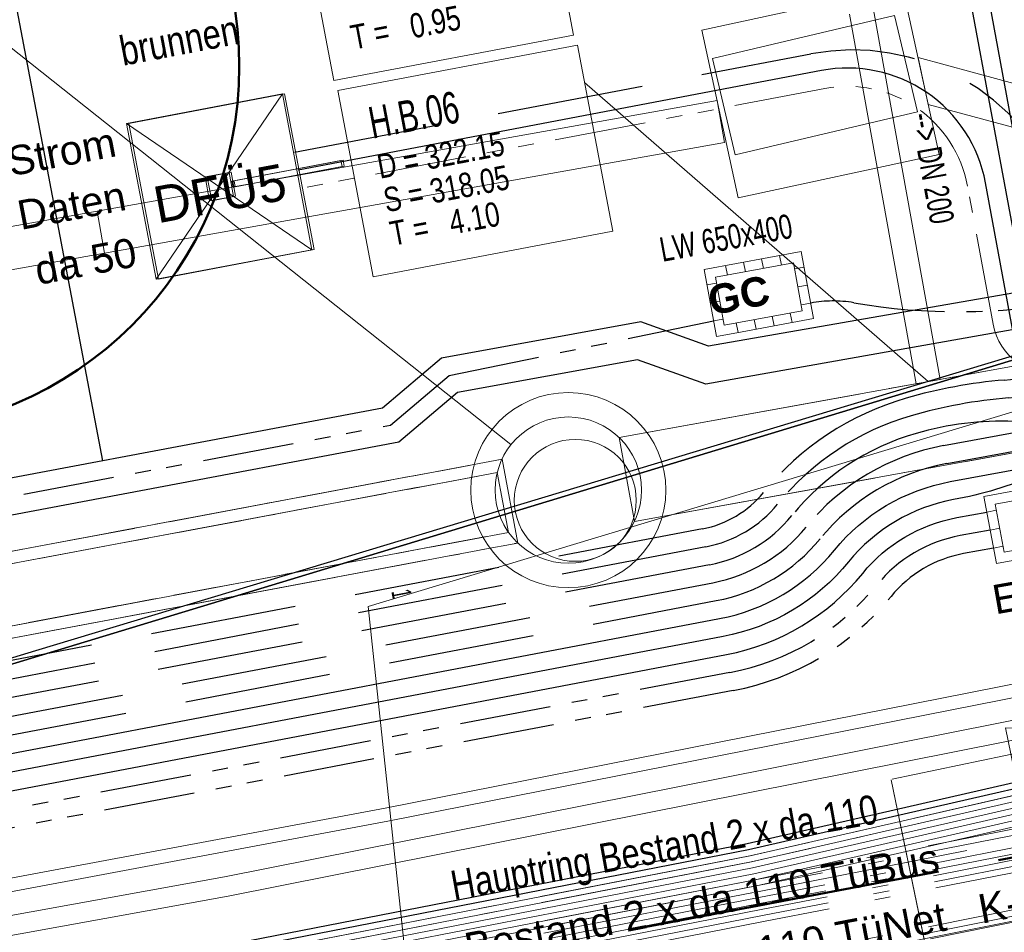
# Model space of a CAD drawing. Extents: x 3503739 to 3504470, y 5375172 to 5375561.
# Tile 61 of 142: x 3504149 to 3504157, y 5375376 to 5375384. Entities that reach past the tile are written whole.
import ezdxf

# ---------------------------------------------------------------- set-up
doc = ezdxf.new("R2010")
doc.units = 0
doc.header["$MEASUREMENT"] = 0
for name, pattern in [('2', [3.4, 1.2, -0.5, 1.2, -0.5]), ('202', [2.64, 1.75, -0.38, 0.13, -0.38]), ('237', [1.5, 0.75, -0.18, 0.13, -0.13, 0.13, -0.18]), ('239', [2.09, 0.75, -0.18, 0.75, -0.18, 0.05, -0.18]), ('38', [5.5, 4, -0.5, 0.5, -0.5]), ('4', [6, 2.5, -0.5, 2.5, -0.5]), ('85', [2.7501, 2.0001, -0.25, 0.25, -0.25])]:
    doc.linetypes.add(name, pattern=pattern)
for name, color, linetype in [('1WB_LICHT_KSR', 7, 'Continuous'), ('4WB_BESTAND_1_BA', 7, 'Continuous'), ('4WB_G_LEITUNG', 7, 'Continuous'), ('4WB_KANALDECKEL', 7, 'Continuous'), ('4WB_KANALISATION', 7, 'Continuous'), ('4WB_WV_LEITUNG', 7, 'Continuous'), ('4WP_KANCAD', 7, 'Continuous'), ('_4WP_DB_KAB_ABBR', 7, 'Continuous'), ('_4WP_KANCAD_', 7, 'Continuous'), ('_4WP_KANCAD__', 7, 'Continuous'), ('_4WP_KANCADT_', 7, 'Continuous'), ('_4WP_KANCADT__', 7, 'Continuous'), ('_4WP_LICHT-KSR', 7, 'Continuous'), ('_4WP_NEUEGRENZE', 7, 'Continuous'), ('_4WP_STADT-DFI', 7, 'Continuous'), ('_4WP_STADT_BEW_S', 7, 'Continuous'), ('_4WP_STADT_DATEN', 7, 'Continuous'), ('_4WP_STADT_FTT1', 7, 'Continuous'), ('_4WP_STADT_KLEIN', 7, 'Continuous'), ('_4WP_STADT_LSA', 7, 'Continuous'), ('_4WP_STADT_RESER', 7, 'Continuous'), ('_4WP_STADT_SCHAD', 7, 'Continuous'), ('_4WP_STADT_STROM', 7, 'Continuous'), ('_4WP_STADT_WASSE', 7, 'Continuous'), ('_4WP_SWT-STROM', 7, 'Continuous'), ('_4WP_T_NET', 7, 'Continuous'), ('BHM_BAUM_NEU', 7, 'Continuous'), ('K_FLURSTUECKE', 7, 'Continuous'), ('ST_KABELQUERSCHN', 7, 'Continuous'), ('V_FAHRBAHNRAND', 7, 'Continuous'), ('V_GEB_UDE', 7, 'Continuous'), ('V_KS-STROM', 7, 'Continuous'), ('X_BE_DF_', 7, 'Continuous')]:
    doc.layers.add(name, color=color, linetype=linetype)
doc.styles.add('123', font='TXT', dxfattribs={"width": 0.6, "height": 0.16})
doc.styles.add('178', font='ARIAL.TTF', dxfattribs={"height": 0.24})
doc.styles.add('219', font='ARIAL.TTF', dxfattribs={"height": 0.24})
doc.styles.add('364', font='ARIAL.TTF', dxfattribs={"height": 0.24})
doc.styles.add('434', font='ARIAL.TTF', dxfattribs={"height": 0.24})
doc.styles.add('436', font='ARIAL.TTF', dxfattribs={"height": 0.24})
doc.styles.add('539', font='ARIAL.TTF', dxfattribs={"height": 0.3})
doc.styles.add('542', font='ARIAL.TTF', dxfattribs={"width": 0.8, "height": 0.24})
doc.styles.add('546', font='ARIALBD.TTF', dxfattribs={"height": 0.24})
doc.styles.add('547', font='ARIAL.TTF', dxfattribs={"width": 0.7, "height": 0.2})
doc.styles.add('564', font='ARIAL.TTF', dxfattribs={"width": 0.8, "height": 0.24})
doc.styles.add('71', font='TXT', dxfattribs={"width": 0.7, "height": 0.2})
doc.styles.add('77', font='TXT', dxfattribs={"width": 0.7, "height": 0.26})
doc.styles.add('78', font='TXT', dxfattribs={"width": 0.8, "height": 0.2})
doc.styles.add('83', font='ARIAL.TTF', dxfattribs={"height": 0.24})

# ---------------------------------------------------------------- blocks, each defined once
blk = doc.blocks.new('LEITSYSTEM_BRA3')
at = {"color": 251, "linetype": 'Continuous', "lineweight": 9}
for points in [[(-0.65, 0.65), (0.65, 0.65), (0.65, -0.65), (-0.65, -0.65), (-0.65, 0.65)], [(-0.1, 0.1), (0.1, 0.1), (0.1, -0.1), (-0.1, -0.1), (-0.1, 0.1)], [(-1.02, 0.025), (-0.11, 0.025), (-0.11, -0.025), (-1.02, -0.025), (-1.02, 0.025)], [(-0.11, 0.02), (-0.1, 0.02), (-0.1, -0.02), (-0.11, -0.02), (-0.11, 0.02)]]:
    blk.add_lwpolyline(points, dxfattribs=at)
blk = doc.blocks.new('PFEIL')
at = {"color": 7, "linetype": 'Continuous', "lineweight": 9}
blk.add_line((-0.001996, 0.004989), (-0.001996, 0.975555), dxfattribs=at)
blk.add_lwpolyline([(0.002993, 1), (0.110751, 0.501122), (-0.113245, 0.501122), (0.002993, 1)], dxfattribs=at)
blk = doc.blocks.new('RUNDER_DECKEL')
at = {"color": 7, "linetype": 'Continuous', "lineweight": 9}
blk.add_circle((0.000004, 0), 0.5, dxfattribs=at)
blk = doc.blocks.new('DFI-ANZEIGER')
at = {"color": 7, "linetype": 'Continuous', "lineweight": 20}
for p, q in [((-0.760014, 0.517086), (0.517087, 0.760013)), ((0.517087, 0.760013), (0.760014, -0.517087)), ((-0.517087, -0.760014), (-0.760014, 0.517086)), ((0.760014, -0.517087), (-0.517087, -0.760014))]:
    blk.add_line(p, q, dxfattribs=at)
at = {"color": 250, "linetype": 'Continuous', "lineweight": 9}
for p, q in [((-0.517087, -0.760014), (0.517087, 0.760013)), ((0.760014, -0.517087), (-0.760014, 0.517086))]:
    blk.add_line(p, q, dxfattribs=at)
at = {"color": 251, "linetype": 'Continuous', "lineweight": 9}
for points in [[(-0.079552, -0.116926), (-0.116925, 0.079551), (-0.116925, 0.079551), (0.079552, 0.116925), (0.079552, 0.116925), (0.116925, -0.079552), (0.116925, -0.079552), (-0.079552, -0.116926)], [(-0.079552, -0.116926), (-0.116925, 0.079551), (0.079552, 0.116925), (0.116925, -0.079552), (-0.079552, -0.116926)], [(0.166045, -1.006705), (-0.004004, -0.112735), (0.045115, -0.103391), (0.215164, -0.997362), (0.166045, -1.006705)], [(0.000908, -0.1118), (-0.000961, -0.101976), (-0.000961, -0.101976), (0.038334, -0.094502), (0.038334, -0.094502), (0.040203, -0.104326), (0.040203, -0.104326), (0.000908, -0.1118)], [(0.000908, -0.1118), (-0.000961, -0.101976), (0.038334, -0.094502), (0.040203, -0.104326), (0.000908, -0.1118)]]:
    blk.add_lwpolyline(points, dxfattribs=at)
at = {"color": 254, "linetype": 'Continuous', "lineweight": 9}
blk.add_lwpolyline([(0.166045, -1.006705), (-0.004004, -0.112735), (-0.004004, -0.112735), (0.045115, -0.103391), (0.045115, -0.103391), (0.215164, -0.997362), (0.215164, -0.997362), (0.166045, -1.006705)], dxfattribs=at)

msp = doc.modelspace()

# ---------------------------------------------------------------- linework, layer by layer
at = {"layer": '1WB_LICHT_KSR', "color": 190, "linetype": 'Continuous', "lineweight": 30}
for points in [[(3504211.4824, 5375387.7466), (3504204.0934, 5375386.6366), (3504200.3614, 5375386.0066), (3504198.3854, 5375385.6536), (3504197.5294, 5375385.5016), (3504197.1274, 5375385.4026), (3504196.9034, 5375385.2666), (3504196.1974, 5375384.7666), (3504195.3764, 5375384.1996), (3504194.9284, 5375384.1136), (3504190.0904, 5375383.2516), (3504184.3304, 5375382.3116), (3504178.0604, 5375381.3466), (3504170.8864, 5375379.9966), (3504166.1114, 5375379.2666), (3504160.8294, 5375378.3666), (3504155.1984, 5375377.0766), (3504137.9034, 5375373.7066), (3504132.9824, 5375372.7966), (3504109.3464, 5375368.2866), (3504102.6634, 5375366.9866), (3504097.0254, 5375367.8766), (3504085.0134, 5375369.5566)], [(3504211.4894, 5375387.6976), (3504204.1014, 5375386.5876), (3504200.3694, 5375385.9576), (3504199.8784, 5375385.8696), (3504198.3944, 5375385.6046), (3504197.5394, 5375385.4526), (3504197.1464, 5375385.3556), (3504196.9304, 5375385.2246), (3504196.2264, 5375384.7256), (3504195.3964, 5375384.1526), (3504194.9374, 5375384.0646), (3504190.0984, 5375383.2026), (3504184.3394, 5375382.2626), (3504178.0694, 5375381.2976), (3504170.8944, 5375379.9476), (3504166.1194, 5375379.2176), (3504160.8394, 5375378.3176), (3504155.2094, 5375377.0276), (3504137.9134, 5375373.6576), (3504132.9914, 5375372.7476), (3504109.3554, 5375368.2376)]]:
    msp.add_lwpolyline(points, dxfattribs=at)
at = {"layer": '4WB_BESTAND_1_BA', "color": 116, "linetype": 'Continuous', "lineweight": 9}
for points in [[(3504109.3634, 5375368.1886), (3504133.0004, 5375372.6986), (3504137.9244, 5375373.6086), (3504155.2214, 5375376.9786), (3504160.8964, 5375378.2766), (3504166.1274, 5375379.1696), (3504170.9014, 5375379.8996), (3504178.0794, 5375381.2496), (3504184.3504, 5375382.2146), (3504190.1054, 5375383.1546), (3504194.9464, 5375384.0156), (3504195.4174, 5375384.1056), (3504196.2564, 5375384.6846), (3504196.9564, 5375385.1826), (3504197.1644, 5375385.3076), (3504197.5484, 5375385.4036), (3504198.4034, 5375385.5556), (3504199.8874, 5375385.8206), (3504200.3764, 5375385.9096), (3504204.1094, 5375386.5396), (3504211.4964, 5375387.6496)], [(3504109.3724, 5375368.1396), (3504133.0094, 5375372.6496), (3504137.9344, 5375373.5596), (3504155.2324, 5375376.9296), (3504160.8594, 5375378.2196), (3504166.1354, 5375379.1206), (3504170.9094, 5375379.8506), (3504178.0884, 5375381.2006), (3504184.3594, 5375382.1656), (3504190.1134, 5375383.1056), (3504194.9554, 5375383.9666), (3504195.4374, 5375384.0586), (3504196.2854, 5375384.6436), (3504196.9834, 5375385.1406), (3504197.1834, 5375385.2606), (3504197.5584, 5375385.3546), (3504198.4124, 5375385.5066), (3504199.8964, 5375385.7716), (3504200.3844, 5375385.8606), (3504204.1174, 5375386.4906), (3504211.5034, 5375387.6006)], [(3504211.5244, 5375387.4516), (3504204.1414, 5375386.3416), (3504200.4104, 5375385.7116), (3504199.9234, 5375385.6246), (3504198.4394, 5375385.3596), (3504197.5904, 5375385.2076), (3504197.2424, 5375385.1216), (3504197.0664, 5375385.0146), (3504196.3704, 5375384.5206), (3504195.4954, 5375383.9176), (3504194.9824, 5375383.8196), (3504190.1394, 5375382.9566), (3504184.3824, 5375382.0166), (3504178.1134, 5375381.0516), (3504170.9354, 5375379.7016), (3504166.1594, 5375378.9716), (3504160.9364, 5375378.0806), (3504155.2634, 5375376.7826), (3504137.9624, 5375373.4126), (3504133.0364, 5375372.5026), (3504109.4014, 5375367.9926)], [(3504211.5314, 5375387.4026), (3504204.1494, 5375386.2926), (3504200.4184, 5375385.6626), (3504199.9324, 5375385.5756), (3504198.4484, 5375385.3106), (3504197.6004, 5375385.1586), (3504197.2614, 5375385.0746), (3504197.0934, 5375384.9726), (3504196.3994, 5375384.4796), (3504195.5154, 5375383.8706), (3504194.9914, 5375383.7706), (3504190.1474, 5375382.9076), (3504184.3914, 5375381.9676), (3504178.1224, 5375381.0026), (3504170.9434, 5375379.6526), (3504166.1674, 5375378.9226), (3504160.8994, 5375378.0236), (3504155.2744, 5375376.7336), (3504137.9724, 5375373.3636), (3504133.0454, 5375372.4536), (3504109.4104, 5375367.9436)]]:
    msp.add_lwpolyline(points, dxfattribs=at)
at = {"layer": '4WB_BESTAND_1_BA', "color": 250, "linetype": '202', "lineweight": 20}
for points in [[(3504211.4964, 5375387.6486), (3504204.1094, 5375386.5386), (3504200.3774, 5375385.9086), (3504199.8874, 5375385.8206), (3504198.4034, 5375385.5556), (3504197.5494, 5375385.4036), (3504197.1654, 5375385.3086), (3504196.9574, 5375385.1826), (3504196.2554, 5375384.6846), (3504195.4164, 5375384.1056), (3504194.9464, 5375384.0156), (3504190.1064, 5375383.1536), (3504184.3484, 5375382.2136), (3504178.0784, 5375381.2486), (3504170.9024, 5375379.8986), (3504166.1274, 5375379.1686), (3504160.8494, 5375378.2686), (3504155.2204, 5375376.9786), (3504137.9234, 5375373.6086), (3504133.0004, 5375372.6986), (3504109.3644, 5375368.1886)], [(3504211.5034, 5375387.5996), (3504204.1174, 5375386.4896), (3504200.3854, 5375385.8596), (3504199.8964, 5375385.7716), (3504198.4124, 5375385.5066), (3504197.5594, 5375385.3546), (3504197.1844, 5375385.2616), (3504196.9844, 5375385.1406), (3504196.2844, 5375384.6436), (3504195.4364, 5375384.0586), (3504194.9554, 5375383.9666), (3504190.1144, 5375383.1046), (3504184.3574, 5375382.1646), (3504178.0874, 5375381.1996), (3504170.9104, 5375379.8496), (3504166.1354, 5375379.1196), (3504160.8594, 5375378.2196), (3504155.2314, 5375376.9296), (3504137.9334, 5375373.5596), (3504133.0094, 5375372.6496), (3504109.3734, 5375368.1396)], [(3504084.9574, 5375369.1566), (3504096.9694, 5375367.4846), (3504102.6714, 5375366.5786), (3504109.1234, 5375367.8356), (3504109.4184, 5375367.8946), (3504133.0544, 5375372.4046), (3504137.9834, 5375373.3146), (3504155.2824, 5375376.6846), (3504166.1874, 5375378.8256), (3504170.9604, 5375379.5556), (3504178.1414, 5375380.9056), (3504184.4114, 5375381.8706), (3504190.1624, 5375382.8106), (3504195.5294, 5375383.7676), (3504196.4964, 5375384.3016), (3504197.1864, 5375384.9106), (3504197.5994, 5375385.1586), (3504200.1344, 5375385.6136), (3504200.4174, 5375385.6636), (3504204.1494, 5375386.2936), (3504211.5314, 5375387.4036)], [(3504211.5454, 5375387.3056), (3504204.1654, 5375386.1956), (3504200.4334, 5375385.5656), (3504200.1514, 5375385.5156), (3504197.6354, 5375385.0626), (3504197.2464, 5375384.8286), (3504196.5544, 5375384.2196), (3504195.5634, 5375383.6716), (3504190.1784, 5375382.7126), (3504184.4294, 5375381.7726), (3504178.1594, 5375380.8076), (3504170.9764, 5375379.4576), (3504166.2054, 5375378.7276), (3504155.3024, 5375376.5866), (3504138.0034, 5375373.2166), (3504133.0724, 5375372.3066), (3504109.4364, 5375367.7966), (3504109.1434, 5375367.7376), (3504102.6734, 5375366.4766), (3504096.9554, 5375367.3866), (3504084.9434, 5375369.0566)], [(3504211.5384, 5375387.3546), (3504204.1574, 5375386.2446), (3504200.4254, 5375385.6146), (3504200.1434, 5375385.5646), (3504197.6174, 5375385.1106), (3504197.2164, 5375384.8696), (3504196.5254, 5375384.2606), (3504195.5464, 5375383.7196), (3504190.1704, 5375382.7616), (3504184.4204, 5375381.8216), (3504178.1504, 5375380.8566), (3504170.9684, 5375379.5066), (3504166.1964, 5375378.7766), (3504155.2924, 5375376.6356), (3504137.9934, 5375373.2656), (3504133.0634, 5375372.3556), (3504109.4274, 5375367.8456), (3504109.1334, 5375367.7866), (3504102.6724, 5375366.5276), (3504096.9624, 5375367.4356), (3504084.9504, 5375369.1066)], [(3504211.5524, 5375387.2566), (3504204.1734, 5375386.1466), (3504200.4414, 5375385.5166), (3504200.1664, 5375385.4676), (3504197.6534, 5375385.0146), (3504197.2764, 5375384.7876), (3504196.5834, 5375384.1786), (3504195.5804, 5375383.6236), (3504190.1864, 5375382.6636), (3504184.4384, 5375381.7236), (3504178.1684, 5375380.7586), (3504170.9844, 5375379.4086), (3504166.2144, 5375378.6786), (3504155.3124, 5375376.5376), (3504138.0134, 5375373.1676), (3504133.0814, 5375372.2576), (3504109.4454, 5375367.7476), (3504109.1534, 5375367.6886), (3504102.6744, 5375366.4256), (3504096.9484, 5375367.3376), (3504084.9364, 5375369.0066)], [(3504211.5664, 5375387.1586), (3504204.1894, 5375386.0486), (3504200.4574, 5375385.4186), (3504197.6894, 5375384.9186), (3504197.3364, 5375384.7056), (3504196.6414, 5375384.0966), (3504195.6144, 5375383.5276), (3504190.2024, 5375382.5656), (3504184.4564, 5375381.6256), (3504178.1864, 5375380.6606), (3504171.0004, 5375379.3106), (3504166.2324, 5375378.5806), (3504155.3324, 5375376.4396), (3504138.0334, 5375373.0696), (3504133.0994, 5375372.1596), (3504109.4634, 5375367.6496), (3504109.1734, 5375367.5906), (3504102.6764, 5375366.3236), (3504096.9344, 5375367.2396), (3504084.9224, 5375368.9066)], [(3504211.5594, 5375387.2076), (3504204.1814, 5375386.0976), (3504200.4494, 5375385.4676), (3504200.1694, 5375385.4176), (3504197.6714, 5375384.9666), (3504197.3064, 5375384.7466), (3504196.6124, 5375384.1376), (3504195.5974, 5375383.5756), (3504190.1944, 5375382.6146), (3504184.4474, 5375381.6746), (3504178.1774, 5375380.7096), (3504170.9924, 5375379.3596), (3504166.2234, 5375378.6296), (3504155.3224, 5375376.4886), (3504138.0234, 5375373.1186), (3504133.0904, 5375372.2086), (3504109.4544, 5375367.6986), (3504109.1634, 5375367.6396), (3504102.6754, 5375366.3746), (3504096.9414, 5375367.2886), (3504084.9294, 5375368.9566)], [(3504211.5454, 5375386.9536), (3504203.6244, 5375385.7156), (3504203.2274, 5375385.6756), (3504202.8454, 5375385.3756), (3504201.9564, 5375384.6516), (3504201.4684, 5375384.5046), (3504199.8004, 5375384.2956), (3504198.1244, 5375384.0856), (3504196.0054, 5375383.5466), (3504190.2104, 5375382.5166), (3504184.4654, 5375381.5766), (3504178.2254, 5375380.4356), (3504175.1484, 5375379.8406), (3504166.1644, 5375378.3006), (3504155.4064, 5375376.1406), (3504138.0754, 5375372.8446), (3504137.1724, 5375372.6776), (3504133.6404, 5375372.0186), (3504122.1584, 5375369.8406), (3504109.5014, 5375367.4466), (3504107.9074, 5375367.1406), (3504102.7524, 5375366.1606), (3504096.5374, 5375367.0756), (3504085.4294, 5375368.6756)], [(3504211.5534, 5375386.9036), (3504203.6314, 5375385.6666), (3504203.2474, 5375385.6266), (3504202.8764, 5375385.3366), (3504201.9804, 5375384.6066), (3504201.4834, 5375384.4566), (3504200.7984, 5375384.3696), (3504199.8064, 5375384.2456), (3504198.1334, 5375384.0366), (3504196.0164, 5375383.4976), (3504190.2184, 5375382.4676), (3504184.4744, 5375381.5276), (3504178.2344, 5375380.3866), (3504175.1574, 5375379.7916), (3504166.1734, 5375378.2516), (3504155.4164, 5375376.0916), (3504138.0844, 5375372.7956), (3504137.1814, 5375372.6286), (3504133.6494, 5375371.9696), (3504122.1674, 5375369.7916)], [(3504211.5604, 5375386.8546), (3504203.6374, 5375385.6166), (3504203.2664, 5375385.5786), (3504202.9074, 5375385.2976), (3504202.0044, 5375384.5616), (3504201.4974, 5375384.4086), (3504200.8044, 5375384.3196), (3504199.8124, 5375384.1956), (3504198.1424, 5375383.9876), (3504196.0274, 5375383.4486), (3504190.2264, 5375382.4186), (3504184.4834, 5375381.4786), (3504178.2434, 5375380.3376), (3504175.1664, 5375379.7426), (3504166.1824, 5375378.2026), (3504155.4264, 5375376.0426), (3504138.0934, 5375372.7466), (3504137.1904, 5375372.5796), (3504133.6584, 5375371.9206), (3504122.1764, 5375369.7426), (3504109.5194, 5375367.3486), (3504107.9254, 5375367.0426), (3504105.6834, 5375366.6156)], [(3504197.3144, 5375385.0456), (3504197.1194, 5375384.9306), (3504196.4214, 5375384.4386), (3504195.5124, 5375383.8156), (3504190.1544, 5375382.8596), (3504184.4024, 5375381.9196), (3504178.1324, 5375380.9546), (3504170.9524, 5375379.6046), (3504166.1784, 5375378.8746), (3504155.2724, 5375376.7336), (3504137.9734, 5375373.3636), (3504133.0454, 5375372.4536), (3504109.4094, 5375367.9436), (3504109.1134, 5375367.8846), (3504102.6704, 5375366.6296), (3504096.9764, 5375367.5336), (3504084.9644, 5375369.2066)], [(3504197.2884, 5375385.0886), (3504197.0924, 5375384.9726), (3504196.3934, 5375384.4796), (3504195.4954, 5375383.8636), (3504190.1464, 5375382.9086), (3504184.3934, 5375381.9686), (3504178.1234, 5375381.0036), (3504170.9444, 5375379.6536), (3504166.1694, 5375378.9236), (3504155.2624, 5375376.7826), (3504137.9634, 5375373.4126), (3504133.0364, 5375372.5026), (3504109.4004, 5375367.9926), (3504109.1034, 5375367.9336), (3504102.6694, 5375366.6806), (3504096.9834, 5375367.5826), (3504084.9714, 5375369.2566)]]:
    msp.add_lwpolyline(points, dxfattribs=at)
at = {"layer": '4WB_BESTAND_1_BA', "color": 251, "linetype": 'Continuous', "lineweight": 9}
for points in [[(3504211.5104, 5375387.5506), (3504204.1254, 5375386.4406), (3504200.3934, 5375385.8106), (3504199.9054, 5375385.7226), (3504198.4214, 5375385.4576), (3504197.5694, 5375385.3056), (3504197.2034, 5375385.2146), (3504197.0114, 5375385.0986), (3504196.3134, 5375384.6026), (3504195.4564, 5375384.0116), (3504194.9644, 5375383.9176), (3504190.1224, 5375383.0556), (3504184.3664, 5375382.1156), (3504178.0964, 5375381.1506), (3504170.9184, 5375379.8006), (3504166.1434, 5375379.0706), (3504160.9164, 5375378.1786), (3504155.2424, 5375376.8806), (3504137.9434, 5375373.5106), (3504133.0184, 5375372.6006), (3504109.3824, 5375368.0906)], [(3504211.5174, 5375387.5016), (3504204.1334, 5375386.3916), (3504200.4014, 5375385.7616), (3504199.9144, 5375385.6736), (3504198.4304, 5375385.4086), (3504197.5794, 5375385.2566), (3504197.2224, 5375385.1676), (3504197.0384, 5375385.0566), (3504196.3424, 5375384.5616), (3504195.4764, 5375383.9646), (3504194.9734, 5375383.8686), (3504190.1304, 5375383.0066), (3504184.3754, 5375382.0666), (3504178.1054, 5375381.1016), (3504170.9264, 5375379.7516), (3504166.1514, 5375379.0216), (3504160.8794, 5375378.1216), (3504155.2534, 5375376.8316), (3504137.9534, 5375373.4616), (3504133.0274, 5375372.5516), (3504109.3914, 5375368.0416)]]:
    msp.add_lwpolyline(points, dxfattribs=at)
at = {"layer": '4WB_BESTAND_1_BA', "color": 35, "linetype": 'Continuous', "lineweight": 9}
msp.add_lwpolyline([(3504211.5594, 5375386.8646), (3504203.6374, 5375385.6266), (3504203.2624, 5375385.5896), (3504202.9004, 5375385.3046), (3504202.0004, 5375384.5706), (3504201.4954, 5375384.4176), (3504200.8044, 5375384.3296), (3504199.8104, 5375384.2056), (3504198.1414, 5375383.9966), (3504196.0254, 5375383.4576), (3504190.2234, 5375382.4276), (3504184.4804, 5375381.4876), (3504178.2424, 5375380.3466), (3504175.1654, 5375379.7516), (3504166.1814, 5375378.2116), (3504155.4244, 5375376.0516), (3504138.0924, 5375372.7556), (3504137.1894, 5375372.5886), (3504133.6574, 5375371.9296), (3504122.1754, 5375369.7516)], dxfattribs=at)
at = {"layer": '4WB_G_LEITUNG', "color": 6, "linetype": 'Continuous', "lineweight": 20}
for points in [[(3504246.9744, 5375392.8416), (3504246.6993, 5375392.8316), (3504242.1188, 5375392.6516), (3504234.7709, 5375392.2315), (3504230.3822, 5375391.9112), (3504223.2061, 5375390.2702), (3504222.9919, 5375390.2209), (3504211.0331, 5375388.771), (3504204.9359, 5375387.6406), (3504199.2373, 5375386.4805), (3504187.555, 5375384.0206), (3504175.8555, 5375381.9507), (3504164.039, 5375379.7006), (3504152.23, 5375377.3706), (3504140.4226, 5375375.1606), (3504134.9316, 5375373.991), (3504133.7011, 5375373.8511), (3504132.5463, 5375373.6709), (3504120.9844, 5375371.6007), (3504109.253, 5375369.3506), (3504103.1612, 5375368.1722), (3504097.3967, 5375368.8212), (3504085.4938, 5375370.661)], [(3504085.477, 5375370.5523), (3504097.3821, 5375368.7121), (3504103.1656, 5375368.061), (3504109.2738, 5375369.2426), (3504121.0045, 5375371.4925), (3504132.5645, 5375373.5624), (3504133.7158, 5375373.7421), (3504134.9493, 5375373.8823), (3504140.4442, 5375375.0527), (3504152.2508, 5375377.2626), (3504164.0599, 5375379.5926), (3504175.8754, 5375381.8425), (3504187.5759, 5375383.9126), (3504199.2596, 5375386.3728), (3504204.9569, 5375387.5326), (3504211.0498, 5375388.6622), (3504223.0109, 5375390.1124), (3504223.2307, 5375390.163), (3504230.3986, 5375391.8021), (3504234.778, 5375392.1217), (3504242.1241, 5375392.5417), (3504246.7035, 5375392.7217), (3504246.9784, 5375392.7317)]]:
    msp.add_lwpolyline(points, dxfattribs=at)
at = {"layer": '4WB_KANALISATION', "color": 7, "linetype": '85', "lineweight": 13}
for p, q in [((3504154.1482, 5375380.4093), (3504206.8509, 5375389.9554)), ((3504154.2729, 5375379.7205), (3504206.9756, 5375389.2666)), ((3504104.5133, 5375371.08), (3504153.1874, 5375380.2319)), ((3504104.5888, 5375370.9925), (3504153.1488, 5375380.1229)), ((3504129.469, 5375375.1607), (3504153.2412, 5375379.6315)), ((3504104.6426, 5375370.3921), (3504153.3167, 5375379.544))]:
    msp.add_line(p, q, dxfattribs=at)
at = {"layer": '4WB_KANALISATION', "color": 7, "linetype": 'Continuous', "lineweight": 9}
for p, q in [((3504154.1482, 5375380.4093), (3504154.2729, 5375379.7205)), ((3504153.3167, 5375379.544), (3504153.1874, 5375380.2319))]:
    msp.add_line(p, q, dxfattribs=at)
at = {"layer": '4WB_KANALISATION', "color": 7, "linetype": 'Continuous', "lineweight": 20}
for radius in [0.8, 0.6]:
    msp.add_circle((3504153.731, 5375379.978, 317.77), radius, dxfattribs=at)
at = {"layer": '4WB_WV_LEITUNG', "color": 4, "linetype": 'Continuous', "lineweight": 20}
for points in [[(3504082.9651, 5375370.8927), (3504094.8191, 5375368.8556), (3504103.0993, 5375367.628), (3504109.2666, 5375369.0348), (3504121.1314, 5375371.4354), (3504132.9677, 5375373.2653), (3504133.7863, 5375373.4448), (3504134.3853, 5375373.5758), (3504140.4167, 5375374.9051), (3504150.9125, 5375376.8052), (3504162.8348, 5375379.1751)], [(3504082.938, 5375370.735), (3504094.7938, 5375368.6976), (3504103.1056, 5375367.4653), (3504109.3003, 5375368.8784), (3504121.1595, 5375371.2778), (3504132.9971, 5375373.1079), (3504133.8205, 5375373.2885), (3504134.4196, 5375373.4195), (3504140.4482, 5375374.7482), (3504150.9423, 5375376.648), (3504162.866, 5375379.0182)]]:
    msp.add_lwpolyline(points, dxfattribs=at)
at = {"layer": '4WP_KANCAD', "color": 7, "linetype": '38', "lineweight": 13}
for p, q in [((3504154.1482, 5375380.4093), (3504206.8509, 5375389.9554)), ((3504154.2729, 5375379.7205), (3504206.9756, 5375389.2666)), ((3504104.5133, 5375371.08), (3504153.1874, 5375380.2319)), ((3504104.5888, 5375370.9925), (3504153.1488, 5375380.1229)), ((3504104.6812, 5375370.5011), (3504153.2412, 5375379.6315)), ((3504104.6426, 5375370.3921), (3504153.3167, 5375379.544))]:
    msp.add_line(p, q, dxfattribs=at)
at = {"layer": '4WP_KANCAD', "color": 7, "linetype": 'Continuous', "lineweight": 13}
for radius in [0.8, 0.6]:
    msp.add_circle((3504153.731, 5375379.978, 317.77), radius, dxfattribs=at)
at = {"layer": '_4WP_DB_KAB_ABBR', "color": 250, "linetype": 'Continuous', "lineweight": 20}
for p, q in [((3504156.5984, 5375383.5262), (3504171.5039, 5375379.4932)), ((3504156.5984, 5375383.5262), (3504171.5039, 5375379.4932)), ((3504149.8668, 5375382.2667), (3504154.9502, 5375383.1733)), ((3504156.6821, 5375383.141), (3504171.4548, 5375379.1439)), ((3504156.6821, 5375383.141), (3504171.4548, 5375379.1439)), ((3504149.9282, 5375381.9221), (3504155.0117, 5375382.8287)), ((3504139.7667, 5375380.4653), (3504149.8668, 5375382.2667)), ((3504139.8282, 5375380.1208), (3504149.9282, 5375381.9221))]:
    msp.add_line(p, q, dxfattribs=at)
at = {"layer": '_4WP_DB_KAB_ABBR', "color": 7, "linetype": 'Continuous', "lineweight": 9}
for p, q in [((3504156.5984, 5375383.5262), (3504156.6821, 5375383.141)), ((3504156.5984, 5375383.5262), (3504156.6821, 5375383.141)), ((3504155.0117, 5375382.8287), (3504154.9502, 5375383.1733)), ((3504155.0117, 5375382.8287), (3504154.9502, 5375383.1733)), ((3504149.8668, 5375382.2667), (3504149.9282, 5375381.9221))]:
    msp.add_line(p, q, dxfattribs=at)
at = {"layer": '_4WP_DB_KAB_ABBR', "color": 250, "linetype": 'Continuous', "lineweight": 20}
msp.add_lwpolyline([(3504154.8249, 5375383.7501), (3504155.1238, 5375382.374), (3504156.7709, 5375382.7317), (3504156.472, 5375384.1078), (3504154.8249, 5375383.7501)], dxfattribs=at)
msp.add_lwpolyline([(3504154.8249, 5375383.7501), (3504155.1238, 5375382.374), (3504156.7709, 5375382.7317), (3504156.472, 5375384.1078), (3504154.8249, 5375383.7501)], dxfattribs=at)
at = {"layer": '_4WP_KANCAD_', "color": 7, "linetype": '239', "lineweight": 13}
for points in [[(3504104.6426, 5375370.3921), (3504153.3167, 5375379.544), (3504153.1874, 5375380.2319), (3504104.5133, 5375371.08)], [(3504104.6812, 5375370.5011), (3504129.4662, 5375375.1613), (3504153.2412, 5375379.6315), (3504153.1488, 5375380.1229), (3504104.5888, 5375370.9925)]]:
    msp.add_lwpolyline(points, dxfattribs=at)
at = {"layer": '_4WP_KANCAD_', "color": 7, "linetype": 'Continuous', "lineweight": 20}
for radius in [0.8, 0.6]:
    msp.add_circle((3504153.731, 5375379.978, 317.77), radius, dxfattribs=at)
at = {"layer": '_4WP_KANCAD__', "color": 1, "linetype": 'Continuous', "lineweight": 13}
msp.add_lwpolyline([(3504156.0356, 5375383.8812), (3504156.5846, 5375380.8502), (3504156.7814, 5375380.8858), (3504156.2324, 5375383.9168)], dxfattribs=at)
at = {"layer": '_4WP_KANCADT_', "color": 7, "linetype": 'Continuous', "lineweight": 20}
msp.add_line((3504153.261, 5375380.351), (3504147.9982, 5375384.5275), dxfattribs=at)
at = {"layer": '_4WP_KANCADT__', "color": 1, "linetype": 'Continuous', "lineweight": 20}
msp.add_line((3504156.683, 5375380.868), (3504153.8646, 5375383.3225), dxfattribs=at)
at = {"layer": '_4WP_KANCADT__', "color": 7, "linetype": 'Continuous', "lineweight": 13}
for points in [[(3504151.5197, 5375384.8643), (3504153.4847, 5375385.2369), (3504153.7742, 5375383.7101), (3504151.8092, 5375383.3375), (3504151.5197, 5375384.8643)], [(3504151.8417, 5375383.2553), (3504153.8067, 5375383.6279), (3504154.0962, 5375382.1011), (3504152.1312, 5375381.7285), (3504151.8417, 5375383.2553)]]:
    msp.add_lwpolyline(points, dxfattribs=at)
at = {"layer": '_4WP_KANCADT__', "color": 1, "linetype": 'Continuous', "lineweight": 20}
for points in [[(3504151.5197, 5375384.8643), (3504153.4847, 5375385.2369), (3504153.7742, 5375383.7101), (3504151.8092, 5375383.3375), (3504151.5197, 5375384.8643)], [(3504151.8417, 5375383.2553), (3504153.8067, 5375383.6279), (3504154.0962, 5375382.1011), (3504152.1312, 5375381.7285), (3504151.8417, 5375383.2553)]]:
    msp.add_lwpolyline(points, dxfattribs=at)
at = {"layer": '_4WP_LICHT-KSR', "color": 190, "linetype": '2', "lineweight": 30}
for points in [[(3504158.1945, 5375380.5986, -0.055734), (3504157.3845, 5375380.5407, 0.080548), (3504156.5837, 5375380.4436, 0.152562), (3504155.5639, 5375379.7693, -0.176505), (3504154.8876, 5375379.3661)], [(3504154.9156, 5375379.2188, 0.176505), (3504155.6802, 5375379.6746, -0.177933), (3504156.8079, 5375380.3427), (3504158.1945, 5375380.5986)], [(3504154.8876, 5375379.3661), (3504148.2008, 5375378.0926, -0.22867), (3504147.3611, 5375378.3173), (3504146.5738, 5375378.9954, -0.169732), (3504146.2439, 5375379.567), (3504146.2155, 5375379.7167)], [(3504138.9694, 5375376.9604, -0.023455), (3504139.7913, 5375377.0726, -0.111418), (3504140.5942, 5375376.9652, 0.136637), (3504141.7668, 5375376.8672), (3504145.4523, 5375377.5691, -0.04212), (3504146.364, 5375377.6643, 0.042117), (3504147.2254, 5375377.7542), (3504154.9156, 5375379.2188)]]:
    msp.add_lwpolyline(points, format="xyb", dxfattribs=at)
at = {"layer": '_4WP_NEUEGRENZE', "color": 7, "linetype": '4', "lineweight": 50}
msp.add_lwpolyline([(3504100.614, 5375362.9722), (3504146.0616, 5375371.5359), (3504145.468, 5375374.7094), (3504168.8828, 5375379.1448), (3504169.4688, 5375376.0325), (3504232.8695, 5375388.699), (3504233.3636, 5375386.0501), (3504241.5001, 5375387.5801), (3504267.4886, 5375392.4669), (3504286.7956, 5375396.0974), (3504304.7567, 5375399.4748), (3504315.022, 5375401.405)], dxfattribs=at)
at = {"layer": '_4WP_STADT_BEW_S', "color": 142, "linetype": 'Continuous', "lineweight": 30}
msp.add_line((3504149.9151, 5375380.2194), (3504148.9248, 5375385.4234), dxfattribs=at)
at = {"layer": '_4WP_STADT_BEW_S', "color": 7, "linetype": 'Continuous', "lineweight": 20}
for p, q in [((3504155.4781, 5375381.824), (3504155.4635, 5375381.9027)), ((3504155.0356, 5375381.7423), (3504155.021, 5375381.821)), ((3504155.1831, 5375381.7695), (3504155.1685, 5375381.8482)), ((3504155.3306, 5375381.7968), (3504155.316, 5375381.8755)), ((3504154.844, 5375381.7883), (3504154.9457, 5375381.2376)), ((3504155.6641, 5375381.8078), (3504155.5855, 5375381.7932)), ((3504154.9463, 5375381.6752), (3504154.8676, 5375381.6606)), ((3504154.9372, 5375381.7241), (3504155.0099, 5375381.3308)), ((3504155.6914, 5375381.6601), (3504155.6127, 5375381.6455)), ((3504154.9736, 5375381.5275), (3504154.8949, 5375381.5129)), ((3504155.7186, 5375381.5127), (3504155.64, 5375381.4982)), ((3504155.5653, 5375381.352), (3504155.5507, 5375381.4307)), ((3504155.0008, 5375381.3801), (3504154.9221, 5375381.3656)), ((3504155.1227, 5375381.2703), (3504155.1082, 5375381.349)), ((3504155.2703, 5375381.2975), (3504155.2557, 5375381.3762)), ((3504155.4178, 5375381.3248), (3504155.4032, 5375381.4034))]:
    msp.add_line(p, q, dxfattribs=at)
at = {"layer": '_4WP_STADT_BEW_S', "color": 35, "linetype": '237', "lineweight": 30}
for points in [[(3504155.7186, 5375381.5127, -0.088812), (3504156.0711, 5375381.5147, 0.089714), (3504157.851, 5375381.5276), (3504158.2677, 5375381.6011, -0.070654), (3504159.2791, 5375381.635, 0.070651), (3504160.2904, 5375381.6688), (3504161.9222, 5375381.9565, 0.070905), (3504162.8805, 5375382.27, -0.070908), (3504163.839, 5375382.5835), (3504183.794, 5375386.1021), (3504184.8122, 5375386.2817), (3504191.9938, 5375387.6858, 0.198912), (3504192.6315, 5375388.1089), (3504192.9565, 5375388.5918)], [(3504116.3712, 5375371.5814), (3504117.0234, 5375371.7018), (3504119.3868, 5375371.8011, 0.242281), (3504125.9901, 5375375.559), (3504140.2075, 5375378.2378, -0.096289), (3504142.0583, 5375378.2271, 0.096289), (3504144.1381, 5375378.2151, 0.096289), (3504146.0709, 5375378.9831, -0.096289), (3504147.791, 5375379.6666), (3504152.2737, 5375380.5112), (3504152.7531, 5375380.9172), (3504154.9221, 5375381.3656)]]:
    msp.add_lwpolyline(points, format="xyb", dxfattribs=at)
at = {"layer": '_4WP_STADT_BEW_S', "color": 142, "linetype": 'Continuous', "lineweight": 30}
msp.add_lwpolyline([(3504192.7234, 5375387.9304), (3504187.4738, 5375386.904), (3504184.793, 5375386.3798), (3504172.6074, 5375384.2525), (3504163.8136, 5375382.7173, 0.070922), (3504162.8549, 5375382.4054, -0.070918), (3504161.8962, 5375382.0937), (3504160.2639, 5375381.8087, -0.070631), (3504159.2523, 5375381.7765, 0.070634), (3504158.2405, 5375381.7443), (3504154.8801, 5375381.1577), (3504154.3248, 5375381.3569), (3504152.6906, 5375381.0609), (3504152.207, 5375380.6513), (3504147.7632, 5375379.814, 0.096289), (3504145.99, 5375379.1094, -0.096289), (3504144.1103, 5375378.3625, -0.096289), (3504142.0878, 5375378.3742, 0.096289), (3504140.1798, 5375378.3852), (3504125.6954, 5375375.6561)], format="xyb", dxfattribs=at)
at = {"layer": '_4WP_STADT_BEW_S', "color": 5, "linetype": 'Continuous', "lineweight": 30}
msp.add_lwpolyline([(3504184.8314, 5375386.1836), (3504163.8643, 5375382.4498, 0.070894), (3504162.9062, 5375382.1347, -0.07089), (3504161.9481, 5375381.8196), (3504160.3169, 5375381.5291, -0.071787), (3504159.306, 5375381.4928, 0.071046), (3504158.2948, 5375381.458), (3504154.8595, 5375380.8463), (3504154.2991, 5375381.0473), (3504152.8231, 5375380.78), (3504152.3404, 5375380.3711), (3504147.8187, 5375379.5192, 0.096289), (3504146.1519, 5375378.8569, -0.096289), (3504144.1659, 5375378.0677, -0.096289), (3504142.0289, 5375378.08, 0.096289), (3504140.2353, 5375378.0903), (3504125.6616, 5375375.3444, -0.230644)], format="xyb", dxfattribs=at)
at = {"layer": '_4WP_STADT_BEW_S', "color": 7, "linetype": 'Continuous', "lineweight": 20}
for points in [[(3504154.9457, 5375381.2376, 0), (3504155.1129, 5375381.2685, 0), (3504155.7423, 5375381.3847, 0), (3504155.6405, 5375381.9354, 0), (3504154.844, 5375381.7883, 0)], [(3504155.0099, 5375381.3308, 0), (3504155.6491, 5375381.4489, 0), (3504155.5764, 5375381.8422, 0), (3504154.9372, 5375381.7241, 0)]]:
    msp.add_polyline3d(points, dxfattribs=at)
at = {"layer": '_4WP_STADT_DATEN', "color": 7, "linetype": 'Continuous', "lineweight": 30}
for p, q in [((3504157.0409, 5375383.926), (3504157.7587, 5375380.0402)), ((3504141.9071, 5375376.1304), (3504155.0279, 5375378.6294))]:
    msp.add_line(p, q, dxfattribs=at)
for points in [[(3504157.9062, 5375380.0674), (3504157.186, 5375383.9663), (3504155.248, 5375389.1295, -0.039853), (3504154.9881, 5375390.0353, 0.039856), (3504154.7282, 5375390.9412), (3504154.5317, 5375391.4648), (3504154.5566, 5375391.8931)], [(3504157.6112, 5375380.0129), (3504157.152, 5375382.4985, 0.415836), (3504155.806, 5375383.4193), (3504151.5145, 5375382.602)], [(3504155.0279, 5375378.6294, 0.176506), (3504156.1453, 5375379.2955, -0.177933), (3504156.9169, 5375379.7527), (3504157.1627, 5375379.7981)]]:
    msp.add_lwpolyline(points, format="xyb", dxfattribs=at)
at = {"layer": '_4WP_STADT_FTT1', "color": 1, "linetype": '237', "lineweight": 20}
msp.add_lwpolyline([(3504157.7789, 5375380.9361, -0.404062), (3504157.2135, 5375381.3398), (3504157.0045, 5375382.4712, 0.415836), (3504155.8341, 5375383.2719), (3504151.5426, 5375382.4546)], format="xyb", dxfattribs=at)
at = {"layer": '_4WP_STADT_FTT1', "color": 1, "linetype": '2', "lineweight": 30}
for points in [[(3504162.54, 5375381.2056, -0.090994), (3504160.8434, 5375381.1961, 0.089865), (3504159.0281, 5375381.1899), (3504158.1183, 5375380.9946, -0.027249), (3504157.3056, 5375380.8808, 0.049135), (3504156.5013, 5375380.7321, 0.152768), (3504155.3308, 5375379.9582, -0.17625), (3504154.8314, 5375379.6608)], [(3504162.5679, 5375381.0583, -0.090994), (3504160.8172, 5375381.0484, 0.089865), (3504159.0554, 5375381.0424), (3504158.1472, 5375380.8474, -0.02756), (3504157.3408, 5375380.735, 0.049439), (3504156.5429, 5375380.588, 0.152676), (3504155.4476, 5375379.8641, -0.176505), (3504154.8595, 5375379.5135)], [(3504154.8314, 5375379.6608), (3504147.4984, 5375378.2643, -0.060446), (3504146.3139, 5375378.1868, 0.060985), (3504145.0462, 5375378.1025), (3504141.6549, 5375377.4566, -0.136573), (3504140.8035, 5375377.5275, 0.119022), (3504139.9959, 5375377.6236), (3504139.6379, 5375377.5631)], [(3504154.8595, 5375379.5135), (3504147.5369, 5375378.1189, -0.060984), (3504146.3055, 5375378.037, 0.060985), (3504145.0743, 5375377.9552), (3504141.683, 5375377.3093, -0.136581), (3504140.7513, 5375377.3868, 0.155054), (3504139.794, 5375377.4326, -0.009649), (3504139.3582, 5375377.3257, -0.009652), (3504138.9185, 5375377.2357), (3504137.9745, 5375377.0613, -0.086678), (3504137.5105, 5375377.0568, 0.048933), (3504136.9615, 5375377.0928, 0.068988), (3504136.433, 5375377.002, 0.045511), (3504134.4437, 5375376.1557, -0.076344), (3504133.0559, 5375375.6635), (3504131.7616, 5375375.4167, 0.064943)]]:
    msp.add_lwpolyline(points, format="xyb", dxfattribs=at)
at = {"layer": '_4WP_STADT_KLEIN', "color": 3, "linetype": '237', "lineweight": 30}
for points in [[(3504157.19, 5375379.6504), (3504156.9441, 5375379.6052, 0.177933), (3504156.2616, 5375379.2008, -0.176505), (3504155.0559, 5375378.482)], [(3504155.0559, 5375378.482), (3504141.9352, 5375375.983, -0.096537), (3504139.9649, 5375375.9915, 0.095135), (3504137.9662, 5375376.0056)]]:
    msp.add_lwpolyline(points, format="xyb", dxfattribs=at)
at = {"layer": '_4WP_STADT_LSA', "color": 7, "linetype": '237', "lineweight": 30}
for points in [[(3504157.2172, 5375379.5031), (3504156.9714, 5375379.4576, 0.177933), (3504156.3778, 5375379.106, -0.176505), (3504155.084, 5375378.3347)], [(3504155.084, 5375378.3347), (3504141.9632, 5375375.8357, -0.096537), (3504139.9356, 5375375.8444, 0.095135), (3504137.9934, 5375375.8581)]]:
    msp.add_lwpolyline(points, format="xyb", dxfattribs=at)
at = {"layer": '_4WP_STADT_RESER', "color": 7, "linetype": 'Continuous', "lineweight": 30}
for points in [[(3504154.9717, 5375378.9241, 0.176506), (3504155.9127, 5375379.485, -0.177933), (3504156.8624, 5375380.0477), (3504158.249, 5375380.3036)], [(3504158.249, 5375380.3036, 0.052978), (3504157.5693, 5375380.1019, -0.05298), (3504156.8896, 5375379.9002, 0.177933), (3504156.029, 5375379.3903, -0.176505), (3504154.9998, 5375378.7767)], [(3504139.0239, 5375376.6654, -0.018703), (3504139.7655, 5375376.7738, -0.116228), (3504140.4899, 5375376.6839, 0.136638), (3504141.8229, 5375376.5725), (3504145.5085, 5375377.2744, -0.04212), (3504146.3699, 5375377.3643, 0.042117), (3504147.2815, 5375377.4595), (3504154.9717, 5375378.9241)], [(3504154.9998, 5375378.7767), (3504147.3096, 5375377.3121, -0.042117), (3504146.3729, 5375377.2144, 0.04212), (3504145.5365, 5375377.127), (3504141.851, 5375376.4251, -0.136638), (3504140.4378, 5375376.5432, 0.135231), (3504139.0239, 5375376.6654)]]:
    msp.add_lwpolyline(points, format="xyb", dxfattribs=at)
at = {"layer": '_4WP_STADT_SCHAD', "color": 7, "linetype": 'Continuous', "lineweight": 20}
for p, q in [((3504157.2414, 5375379.8126), (3504157.1627, 5375379.7981)), ((3504157.2687, 5375379.6649), (3504157.19, 5375379.6504)), ((3504157.2959, 5375379.5176), (3504157.2172, 5375379.5031))]:
    msp.add_line(p, q, dxfattribs=at)
for points in [[(3504157.1391, 5375379.9257, 0), (3504157.2409, 5375379.375, 0), (3504157.5555, 5375379.4332, 0), (3504158.1849, 5375379.5494, 0), (3504158.0832, 5375380.1001, 0), (3504157.1391, 5375379.9257, 0)], [(3504157.2323, 5375379.8616, 0), (3504157.305, 5375379.4682, 0), (3504158.0917, 5375379.6136, 0), (3504158.019, 5375380.0069, 0), (3504157.2323, 5375379.8616, 0)]]:
    msp.add_polyline3d(points, dxfattribs=at)
at = {"layer": '_4WP_STADT_STROM', "color": 3, "linetype": '2', "lineweight": 30}
for points in [[(3504151.4865, 5375382.7493), (3504155.7198, 5375383.5556, -0.365005), (3504157.773, 5375382.4023), (3504158.3073, 5375380.9789), (3504158.348, 5375380.7583)], [(3504154.9437, 5375379.0714, 0.176505), (3504155.7964, 5375379.5798, -0.177933), (3504156.8351, 5375380.1952), (3504158.2217, 5375380.4511)], [(3504138.9932, 5375376.8307, -0.026872), (3504139.7767, 5375376.9323, -0.107961), (3504140.5421, 5375376.8245, 0.136638), (3504141.7948, 5375376.7198), (3504145.4804, 5375377.4217, -0.04212), (3504146.367, 5375377.5143, 0.042117), (3504147.2535, 5375377.6068), (3504154.9437, 5375379.0714)]]:
    msp.add_lwpolyline(points, format="xyb", dxfattribs=at)
at = {"layer": 'BHM_BAUM_NEU', "color": 91, "linetype": 'Continuous', "lineweight": 50}
msp.add_circle((3504148.033, 5375383.4525), 3, dxfattribs=at)
at = {"layer": 'K_FLURSTUECKE', "color": 252, "linetype": 'Continuous', "lineweight": 30}
for p, q in [((3504145.97, 5375377.58), (3504166.3543, 5375383.7709)), ((3504166.3543, 5375383.7709), (3504145.97, 5375377.58)), ((3504145.97, 5375377.58), (3504166.3543, 5375383.7709)), ((3504166.3543, 5375383.7709), (3504145.97, 5375377.58))]:
    msp.add_line(p, q, dxfattribs=at)
at = {"layer": 'ST_KABELQUERSCHN', "color": 7, "linetype": 'Continuous', "lineweight": 9}
msp.add_line((3504156.3774, 5375377.6026), (3504156.8424, 5375375.3586), dxfattribs=at)
msp.add_lwpolyline([(3504156.3774, 5375377.6026), (3504156.8424, 5375375.3586), (3504157.7004, 5375371.2176), (3504159.6774, 5375361.6786)], dxfattribs=at)
at = {"layer": 'V_FAHRBAHNRAND', "color": 250, "linetype": 'Continuous', "lineweight": 30}
for p, q in [((3504149.3637, 5375378.6637, 321.3671), (3504158.7496, 5375381.4962, 321.4053)), ((3504149.3637, 5375378.6637, 321.3671), (3504158.7496, 5375381.4962, 321.4053)), ((3504145.9064, 5375377.6086, 321.3557), (3504149.3637, 5375378.6637, 321.3671)), ((3504145.9064, 5375377.6086, 321.3557), (3504149.3637, 5375378.6637, 321.3671))]:
    msp.add_line(p, q, dxfattribs=at)
at = {"layer": 'V_GEB_UDE', "color": 250, "linetype": 'Continuous', "lineweight": 9}
for p, q in [((3504152.0897, 5375379.0247, 325.8296), (3504170.5831, 5375384.6044, 325.8032)), ((3504152.7293, 5375373.03, 325.0285), (3504152.0897, 5375379.0247, 325.8296))]:
    msp.add_line(p, q, dxfattribs=at)
at = {"layer": 'V_KS-STROM', "color": 250, "linetype": 'Continuous', "lineweight": 9}
for p, q in [((3504154.912, 5375383.517, 321.5069), (3504156.4056, 5375383.8712, 321.5048)), ((3504156.593, 5375383.0808, 321.4999), (3504156.4056, 5375383.8712, 321.5048)), ((3504155.0994, 5375382.7266, 321.5069), (3504154.912, 5375383.517, 321.5069)), ((3504155.0994, 5375382.7266, 321.5069), (3504156.593, 5375383.0808, 321.4999))]:
    msp.add_line(p, q, dxfattribs=at)

# ---------------------------------------------------------------- block references
at = {"layer": '4WB_KANALDECKEL', "color": 7}
msp.add_blockref('RUNDER_DECKEL', (3504153.7881, 5375379.894), dxfattribs=at)
at = {"layer": '_4WP_STADT-DFI', "color": 7, "rotation": 90}
msp.add_blockref('DFI-ANZEIGER', (3504150.8692, 5375382.467), dxfattribs=at)
at = {"layer": 'ST_KABELQUERSCHN', "color": 7, "xscale": 2.004499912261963, "yscale": 2.004499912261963, "rotation": 281.7070930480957}
msp.add_blockref('PFEIL', (3504156.3774, 5375377.6026), dxfattribs=at)
at = {"layer": 'X_BE_DF_', "color": 7, "rotation": 190.7699935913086}
msp.add_blockref('LEITSYSTEM_BRA3', (3504150.8864, 5375382.4685), dxfattribs=at)

# ---------------------------------------------------------------- texts
at = {"layer": '1WB_LICHT_KSR', "color": 7, "linetype": 'Continuous', "style": '542', "width": 0.8}
msp.add_text('Hauptring Bestand 2 x da 110', height=0.24, rotation=10.278, dxfattribs=at).set_placement((3504152.793, 5375376.6152))
at = {"layer": '_4WP_KANCADT_', "color": 7, "linetype": 'Continuous', "style": '123', "width": 0.6}
msp.add_text('1', height=0.16, rotation=280.64865, dxfattribs=at).set_placement((3504152.2793, 5375379.1485))
at = {"layer": '_4WP_KANCADT__', "color": 1, "linetype": 'Continuous'}
for s, height, rotation, style, width, p in [('T =   0.95', 0.2, 10.737, '78', 0.8, (3504151.9685, 5375383.5899)), ('H.B.06', 0.26, 10.737, '77', 0.7, (3504152.1239, 5375382.8592)), ('--> DN 200', 0.2, 280.26658, '71', 0.7, (3504156.5381, 5375383.0549)), ('D = 322.15', 0.2, 10.737, '78', 0.8, (3504152.1861, 5375382.5311)), ('S = 318.05', 0.2, 10.737, '78', 0.8, (3504152.2383, 5375382.256)), ('T =   4.10', 0.2, 10.737, '78', 0.8, (3504152.2905, 5375381.9809))]:
    msp.add_text(s, height=height, rotation=rotation, dxfattribs=dict(at, style=style, width=width)).set_placement(p)
at = {"layer": '_4WP_STADT-DFI', "color": 7, "linetype": 'Continuous', "style": '539'}
msp.add_text('DFÜ5', height=0.3, rotation=10.4715, dxfattribs=at).set_placement((3504150.3633, 5375382.1654))
at = {"layer": '_4WP_STADT_BEW_S', "color": 5, "linetype": 'Continuous', "style": '547', "width": 0.7}
msp.add_text('LW 650x400', height=0.2, rotation=10.46529, dxfattribs=at).set_placement((3504154.5025, 5375381.8497))
at = {"layer": '_4WP_STADT_BEW_S', "color": 5, "linetype": 'Continuous', "style": '546'}
msp.add_text('GC', height=0.24, rotation=11.06298, dxfattribs=at).set_placement((3504154.9058, 5375381.4111))
at = {"layer": '_4WP_STADT_DATEN', "color": 7, "linetype": 'Continuous', "style": '434'}
msp.add_text('da 50 Daten', height=0.24, rotation=10.78263, dxfattribs=at).set_placement((3504148.3251, 5375381.9369))
at = {"layer": '_4WP_STADT_FTT1', "color": 1, "linetype": 'Continuous', "style": '178'}
msp.add_text('da 50', height=0.24, rotation=10.78263, dxfattribs=at).set_placement((3504149.3833, 5375381.6597))
at = {"layer": '_4WP_STADT_SCHAD', "color": 1, "linetype": 'Continuous', "style": '436'}
msp.add_text('EK 378', height=0.24, rotation=10.00845, dxfattribs=at).set_placement((3504157.2329, 5375378.9582))
at = {"layer": '_4WP_STADT_STROM', "color": 7, "linetype": 'Continuous', "style": '219'}
msp.add_text('da 50 Strom', height=0.24, rotation=10.78263, dxfattribs=at).set_placement((3504148.2444, 5375382.3773))
at = {"layer": '_4WP_STADT_WASSE', "color": 140, "linetype": 'Continuous', "style": '564', "width": 0.8}
msp.add_text('brunnen', height=0.24, rotation=10.737, dxfattribs=at).set_placement((3504150.079, 5375383.4577))
at = {"layer": '_4WP_SWT-STROM', "color": 251, "linetype": 'Continuous', "style": '364'}
msp.add_text('Bestand 2 x da 110 TüBus', height=0.24, rotation=10.84194, dxfattribs=at).set_placement((3504152.9075, 5375376.1048))
at = {"layer": '_4WP_T_NET', "color": 34, "linetype": 'Continuous', "style": '83'}
msp.add_text('Bestand 2 x da 110 TüNet   K-Schacht - TG', height=0.24, rotation=10.84122, dxfattribs=at).set_placement((3504153.0195, 5375375.6359))

doc.saveas('drawing.dxf')
